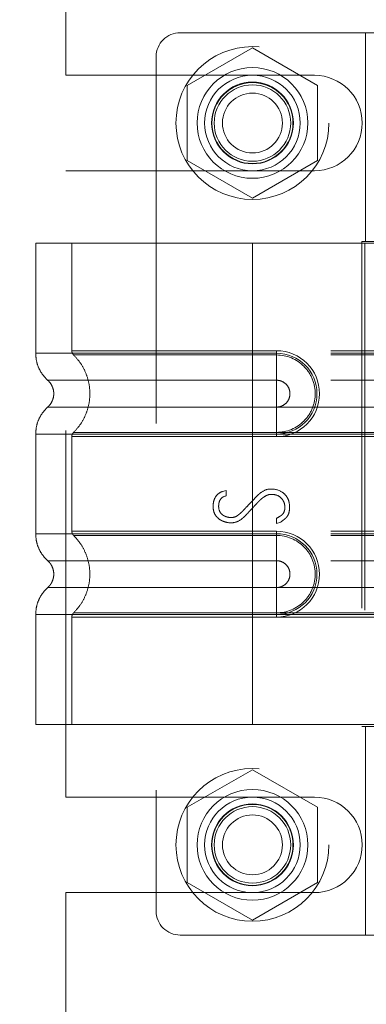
# Model space of a CAD drawing. Header units: inches. Extents: x 0.2 to 10.8, y 0.2 to 8.2.
# Tile 37 of 123: x 1.8024 to 1.8969, y 3.9738 to 4.2423. Entities that reach past the tile are written whole.
import ezdxf

# ---------------------------------------------------------------- set-up
doc = ezdxf.new("R2010")
doc.units = ezdxf.units.IN
doc.header["$MEASUREMENT"] = 0
doc.linetypes.add('HIDDEN', pattern=[0.075, 0.05, -0.025])
doc.layers.add('DIMENSIONS', color=140, linetype='Continuous')
doc.styles.add('SLDTEXTSTYLE0', font='TXT', dxfattribs={"width": 0.7})
doc.dimstyles.new('SLDDIMSTYLE1', dxfattribs={"dimtxt": 0.084961, "dimasz": 0.13, "dimexe": 0, "dimexo": 0.0625, "dimgap": 0.02124, "dimtad": 0, "dimtih": 1, "dimtoh": 1, "dimlfac": 12, "dimrnd": 1e-09, "dimzin": 12, "dimdsep": 46, "dimtxsty": 'SLDTEXTSTYLE0', "dimsah": 1, "dimcen": 0.09, "dimadec": 0, "dimazin": 3, "dimtfac": 1, "dimtmove": 0, "dimatfit": 0, "dimfxl": 0, "dimfrac": 2, "dimtolj": 1, "dimtzin": 12, "dimarcsym": 0})

# ---------------------------------------------------------------- blocks, each defined once
blk = doc.blocks.new('_D_9')
at = {"layer": 'DIMENSIONS'}
for p, q in [((0.54273, 4.08757), (0.5142, 4.08757)), ((0.5142, 4.08757), (0.5142, 3.95254)), ((0.7952, 4.08757), (0.82373, 4.08757)), ((0.82373, 4.08757), (0.82373, 3.95254)), ((0.94839, 4.08757), (1.07301, 4.08757)), ((1.07301, 4.08757), (1.07301, 3.83975)), ((0.5142, 3.95254), (0.54273, 3.95254)), ((0.82373, 3.95254), (0.7952, 3.95254)), ((1.81964, 3.83975), (0.94801, 3.83975)), ((1.81964, 3.64734), (0.94801, 3.64734)), ((1.07301, 3.64734), (1.07301, 3.39734))]:
    blk.add_line(p, q, dxfattribs=at)
for points in [[(1.07301, 3.83975), (1.09301, 3.96975), (1.05301, 3.96975)], [(1.07301, 3.64734), (1.05301, 3.51734), (1.09301, 3.51734)]]:
    blk.add_solid(points, dxfattribs=at)
at = {"layer": 'DIMENSIONS', "char_height": 0.083333, "attachment_point": 1, "style": 'SLDTEXTSTYLE0'}
for s, insert in [('2.31', (0.54273, 4.21401)), ('58.6', (0.54273, 4.05996))]:
    blk.add_mtext(s, dxfattribs=dict(at, insert=insert))

msp = doc.modelspace()

# ---------------------------------------------------------------- linework, layer by layer
at = {"color": 7, "linetype": 'HIDDEN', "lineweight": 18}
for p, q in [((1.8150148, 4.2271084), (1.8150148, 4.309348)), ((1.9150607, 4.2387109), (1.8461631, 4.2387109)), ((1.896688, 4.2387109), (1.896688, 4.1817883)), ((1.8658481, 4.2345835), (1.8480981, 4.2243355)), ((1.8835981, 4.2243355), (1.8658481, 4.2345835)), ((1.8396014, 4.2321492), (1.8396014, 3.9992096)), ((1.8150148, 4.2271084), (1.8827231, 4.2271084)), ((1.8480981, 4.2243355), (1.8480981, 4.2038396)), ((1.8835981, 4.2038396), (1.8835981, 4.2243355)), ((1.8480981, 4.2038396), (1.8658481, 4.1935916)), ((1.8658481, 4.1935916), (1.8835981, 4.2038396)), ((1.8150148, 4.030275), (1.8150148, 4.2010667)), ((1.8150148, 4.2010667), (1.8827231, 4.2010667)), ((1.8658481, 4.1812962), (1.806793, 4.1812962)), ((1.806793, 4.1812962), (1.806793, 4.1512895)), ((1.8166355, 4.1812962), (1.8166355, 4.1520002)), ((1.8658481, 4.1812962), (1.8658481, 4.1512895)), ((1.8965015, 4.1812962), (1.8658481, 4.1812962)), ((1.8658481, 4.1812962), (1.8658481, 4.1512895)), ((1.8658481, 4.1812962), (1.8658481, 4.1520002)), ((1.8658481, 4.1812962), (1.8658481, 4.1520002)), ((1.8956737, 4.1817883), (1.9150607, 4.1817883)), ((1.8956737, 4.1817883), (1.8956737, 4.0495705)), ((1.8965015, 4.1812962), (1.8965015, 4.0500626)), ((1.8993135, 4.1812962), (1.8965015, 4.1812962)), ((1.8965015, 4.1812962), (1.8965015, 4.0500626)), ((1.8658481, 4.1520002), (1.8724098, 4.1520002)), ((1.9872392, 4.1520002), (1.8658481, 4.1520002)), ((1.8658481, 4.1512895), (1.8724098, 4.1512895)), ((1.9872392, 4.1512895), (1.8658481, 4.1512895)), ((1.8658481, 4.1508297), (1.8724098, 4.1508297)), ((1.9872392, 4.1508297), (1.8658481, 4.1508297)), ((1.8724098, 4.1520002), (1.8724098, 4.1508297)), ((1.8724098, 4.1512895), (1.8724098, 4.1439479)), ((1.8658481, 4.1439479), (1.8724098, 4.1439479)), ((1.9872392, 4.1439479), (1.8658481, 4.1439479)), ((1.8724098, 4.1366235), (1.8658481, 4.1366235)), ((1.8658481, 4.1366235), (1.9872392, 4.1366235)), ((1.8724098, 4.1292819), (1.8724098, 4.1366235)), ((1.8724098, 4.1297417), (1.8658481, 4.1297417)), ((1.8658481, 4.1297417), (1.9872392, 4.1297417)), ((1.8724098, 4.1285712), (1.8724098, 4.1297417)), ((1.806793, 4.1292819), (1.806793, 4.1020769)), ((1.8166355, 4.1285712), (1.8166355, 4.1027876)), ((1.8658481, 4.1292819), (1.8658481, 4.1020769)), ((1.8658481, 4.1292819), (1.8658481, 4.1020769)), ((1.8724098, 4.1292819), (1.8658481, 4.1292819)), ((1.8658481, 4.1292819), (1.9872392, 4.1292819)), ((1.8658481, 4.1285712), (1.8658481, 4.1027876)), ((1.8658481, 4.1285712), (1.8658481, 4.1027876)), ((1.8724098, 4.1285712), (1.8658481, 4.1285712)), ((1.8658481, 4.1285712), (1.9872392, 4.1285712)), ((1.8577292, 4.1136475), (1.8586579, 4.1138877)), ((1.8586579, 4.1138877), (1.8586579, 4.1123985)), ((1.8723974, 4.1049042), (1.8723974, 4.1063134)), ((1.8735503, 4.1052886), (1.8723974, 4.1049042)), ((1.8658481, 4.1027876), (1.8724098, 4.1027876)), ((1.9872392, 4.1027876), (1.8658481, 4.1027876)), ((1.8724098, 4.1027876), (1.8724098, 4.1016171)), ((1.8658481, 4.1020769), (1.8724098, 4.1020769)), ((1.9872392, 4.1020769), (1.8658481, 4.1020769)), ((1.8658481, 4.1016171), (1.8724098, 4.1016171)), ((1.9872392, 4.1016171), (1.8658481, 4.1016171)), ((1.8724098, 4.1020769), (1.8724098, 4.0947353)), ((1.8658481, 4.0947353), (1.8724098, 4.0947353)), ((1.9872392, 4.0947353), (1.8658481, 4.0947353)), ((1.8724098, 4.0874109), (1.8658481, 4.0874109)), ((1.8658481, 4.0874109), (1.9872392, 4.0874109)), ((1.8724098, 4.0800693), (1.8724098, 4.0874109)), ((1.806793, 4.0800693), (1.806793, 4.0500626)), ((1.8166355, 4.0793586), (1.8166355, 4.0500626)), ((1.8724098, 4.0805291), (1.8658481, 4.0805291)), ((1.8658481, 4.0805291), (1.9872392, 4.0805291)), ((1.8658481, 4.0800693), (1.8658481, 4.0500626)), ((1.8724098, 4.0800693), (1.8658481, 4.0800693)), ((1.8658481, 4.0800693), (1.8658481, 4.0500626)), ((1.8658481, 4.0800693), (1.9872392, 4.0800693)), ((1.8658481, 4.0793586), (1.8658481, 4.0500626)), ((1.8658481, 4.0793586), (1.8658481, 4.0500626)), ((1.8724098, 4.0793586), (1.8658481, 4.0793586)), ((1.8658481, 4.0793586), (1.9872392, 4.0793586)), ((1.8724098, 4.0793586), (1.8724098, 4.0805291)), ((1.8658481, 4.0500626), (1.806793, 4.0500626)), ((1.8965015, 4.0500626), (1.8658481, 4.0500626)), ((1.8956737, 4.0495705), (1.9150607, 4.0495705)), ((1.8993135, 4.0500626), (1.8965015, 4.0500626)), ((1.896688, 4.0495705), (1.896688, 3.9926479)), ((1.8658481, 4.0377501), (1.8480981, 4.0275022)), ((1.8835981, 4.0275022), (1.8658481, 4.0377501)), ((1.8150148, 4.030275), (1.8827231, 4.030275)), ((1.8480981, 4.0275022), (1.8480981, 4.0070062)), ((1.8835981, 4.0070062), (1.8835981, 4.0275022)), ((1.8480981, 4.0070062), (1.8658481, 3.9967583)), ((1.8658481, 3.9967583), (1.8835981, 4.0070062)), ((1.8150148, 3.9219938), (1.8150148, 4.0042334)), ((1.8150148, 4.0042334), (1.8827231, 4.0042334)), ((1.8461631, 3.9926479), (1.9150607, 3.9926479))]:
    msp.add_line(p, q, dxfattribs=at)
for centre, radius in [((1.8658481, 4.2140875), 0.0208333), ((1.8658481, 4.2141046), 0.0150919), ((1.8658481, 4.2140875), 0.0130208), ((1.8658481, 4.2141046), 0.0111549), ((1.8658481, 4.2140875), 0.0110417), ((1.8658481, 4.2140875), 0.0104167), ((1.8658481, 4.2140875), 0.0081625), ((1.8658481, 4.0172542), 0.0208333), ((1.8658481, 4.0172542), 0.0150919), ((1.8658481, 4.0172542), 0.0130208), ((1.8658481, 4.0172542), 0.0111549), ((1.8658481, 4.0172542), 0.0110417), ((1.8658481, 4.0172542), 0.0104167), ((1.8658481, 4.0172542), 0.0081625)]:
    msp.add_circle(centre, radius, dxfattribs=at)
for centre, radius, start, end in [((1.8461631, 4.2321492), 0.0065617, 90, 180), ((1.8827231, 4.2140875), 0.0130208, 270, 90), ((1.8724098, 4.1402857), 0.0117145, 270, 90), ((1.8724098, 4.1402857), 0.0110038, 270, 90), ((1.8724098, 4.0910731), 0.0117145, 270, 90), ((1.8724098, 4.0910731), 0.0110038, 270, 90), ((1.8827231, 4.0172542), 0.0130208, 270, 90), ((1.8461631, 3.9992096), 0.0065617, 180, 270)]:
    msp.add_arc(centre, radius, start, end, dxfattribs=at)
for points, knots in [([(1.8067929, 4.1512895), (1.8068349, 4.1506022), (1.8069199, 4.1492124), (1.8076019, 4.1472174), (1.8086448, 4.1453857), (1.8096292, 4.1444021), (1.810116, 4.1439159)], [0, 0, 0, 0, 0.24733805, 0.50013361, 0.7528697, 1, 1, 1, 1]), ([(1.8658481, 4.1512895), (1.861983, 4.1512895), (1.8581179, 4.1512895), (1.8505362, 4.1512895), (1.8468197, 4.1512895), (1.8396778, 4.1512895), (1.8362526, 4.1512895), (1.8298251, 4.1512895), (1.8268229, 4.1512895), (1.8213568, 4.1512895), (1.818893, 4.1512895), (1.8145982, 4.1512895), (1.8127675, 4.1512895), (1.8098092, 4.1512895), (1.8086818, 4.1512895), (1.8071737, 4.1512895), (1.806793, 4.1512895), (1.806793, 4.1512895), (1.8071737, 4.1512895), (1.8086818, 4.1512895), (1.8098092, 4.1512895), (1.8127675, 4.1512895), (1.8145982, 4.1512895), (1.818893, 4.1512895), (1.8213568, 4.1512895), (1.8268229, 4.1512895), (1.8298251, 4.1512895), (1.8362526, 4.1512895), (1.8396778, 4.1512895), (1.8468197, 4.1512895), (1.8505362, 4.1512895), (1.8581179, 4.1512895), (1.861983, 4.1512895), (1.8658481, 4.1512895)], [0, 0, 0, 0, 0.0625, 0.0625, 0.125, 0.125, 0.1875, 0.1875, 0.25, 0.25, 0.3125, 0.3125, 0.375, 0.375, 0.4375, 0.4375, 0.5, 0.5, 0.5625, 0.5625, 0.625, 0.625, 0.6875, 0.6875, 0.75, 0.75, 0.8125, 0.8125, 0.875, 0.875, 0.9375, 0.9375, 1, 1, 1, 1]), ([(1.8658481, 4.1520002), (1.85833, 4.1520002), (1.8454593, 4.1520002), (1.8295368, 4.1520002), (1.8191975, 4.1520002), (1.8153544, 4.1520002), (1.8191975, 4.1520002), (1.8295368, 4.1520002), (1.8454593, 4.1520002), (1.85833, 4.1520002), (1.8658481, 4.1520002)], [4.71239975, 4.71239975, 4.71239975, 4.71239975, 5.17054869, 5.49779793, 5.89049701, 6.2831961, 6.67589519, 7.06859428, 7.39584352, 7.85399245, 7.85399245, 7.85399245, 7.85399245]), ([(1.8166356, 4.1520078), (1.8166409, 4.1518988), (1.8166517, 4.1516787), (1.8167556, 4.1513623), (1.8169086, 4.1510664), (1.8170581, 4.1509045), (1.8171321, 4.1508243)], [0, 0, 0, 0, 0.24752411, 0.50000002, 0.75247592, 1, 1, 1, 1]), ([(1.8170257, 4.1509279), (1.8177009, 4.1502002), (1.8190508, 4.148745), (1.8204528, 4.1460959), (1.8213474, 4.1432546), (1.821655, 4.1402857), (1.8213474, 4.1373168), (1.8204528, 4.1344755), (1.8190508, 4.1318264), (1.8177009, 4.1303712), (1.8170257, 4.1296435)], [0, 0, 0, 0, 0.12508578, 0.25012635, 0.37515545, 0.5, 0.62484455, 0.74987365, 0.87491422, 1, 1, 1, 1]), ([(1.8658481, 4.1508297), (1.8594693, 4.1508297), (1.8530964, 4.1508297), (1.8413113, 4.1508298), (1.8359056, 4.1508298), (1.8268905, 4.1508298), (1.8232761, 4.1508299), (1.8183969, 4.1508299), (1.817127, 4.1508299), (1.8171284, 4.15083), (1.8183953, 4.15083), (1.8232771, 4.1508301), (1.826889, 4.1508301), (1.8359057, 4.1508302), (1.8413108, 4.1508302), (1.8530962, 4.1508302), (1.8594684, 4.1508303), (1.8658481, 4.1508303)], [0, 0, 0, 0, 0.125, 0.125, 0.25, 0.25, 0.375, 0.375, 0.5, 0.5, 0.625, 0.625, 0.75, 0.75, 0.875, 0.875, 1, 1, 1, 1]), ([(1.8658481, 4.1512895), (1.8658481, 4.1499084), (1.8658481, 4.1485281), (1.8658481, 4.1460071), (1.8658481, 4.1448678), (1.8658481, 4.1439479)], [0, 0, 0, 0, 0.5, 0.5, 1, 1, 1, 1]), ([(1.8658481, 4.1512895), (1.8658481, 4.14995), (1.8658481, 4.1471414), (1.8658481, 4.1448363), (1.8658481, 4.1439471)], [0.052118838, 0.052118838, 0.052118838, 0.052118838, 0.500001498, 0.948006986, 0.948006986, 0.948006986, 0.948006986]), ([(1.8658481, 4.1297417), (1.8658481, 4.1324732), (1.8658481, 4.1402857), (1.8658481, 4.1480982), (1.8658481, 4.1508297)], [0.027131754, 0.027131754, 0.027131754, 0.027131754, 0.5, 0.972868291, 0.972868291, 0.972868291, 0.972868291]), ([(1.8724098, 4.1508297), (1.8751813, 4.1508574), (1.8792789, 4.1491079), (1.8824046, 4.1444253), (1.8832284, 4.1402857), (1.8824046, 4.1361461), (1.8792789, 4.1314635), (1.8751813, 4.129714), (1.8724098, 4.1297417)], [6.28318531, 6.28318531, 6.28318531, 6.28318531, 7.06858347, 7.46128255, 7.85398163, 8.24668072, 8.6393798, 9.42477796, 9.42477796, 9.42477796, 9.42477796]), ([(1.8100437, 4.14398), (1.8102905, 4.1437341), (1.8107845, 4.1432418), (1.8113029, 4.1423237), (1.8116368, 4.1413301), (1.8117531, 4.1402857), (1.8116368, 4.1392413), (1.8113029, 4.1382477), (1.8107845, 4.1373296), (1.8102905, 4.1368373), (1.8100437, 4.1365914)], [0, 0, 0, 0, 0.12483242, 0.24993914, 0.37510573, 0.5, 0.62489427, 0.75006086, 0.87516758, 1, 1, 1, 1]), ([(1.8658481, 4.1439471), (1.8575778, 4.1439471), (1.8431653, 4.1439471), (1.8250426, 4.1439471), (1.8130549, 4.1439471), (1.8085935, 4.1439471), (1.8130549, 4.1439471), (1.8250426, 4.1439471), (1.8431653, 4.1439471), (1.8575778, 4.1439471), (1.8658481, 4.1439471)], [4.71241411, 4.71241411, 4.71241411, 4.71241411, 5.15721613, 5.48839216, 5.88580339, 6.28321463, 6.68062587, 7.0780371, 7.40921314, 7.85401516, 7.85401516, 7.85401516, 7.85401516]), ([(1.8724098, 4.1439479), (1.8728892, 4.1439479), (1.8733684, 4.1438526), (1.8742542, 4.1434857), (1.8746604, 4.1432143), (1.8753384, 4.1425363), (1.8756098, 4.1421301), (1.8759767, 4.1412443), (1.876072, 4.1407651), (1.876072, 4.1398063), (1.8759767, 4.1393271), (1.8756098, 4.1384413), (1.8753384, 4.1380351), (1.8746604, 4.1373571), (1.8742542, 4.1370857), (1.8733684, 4.1367188), (1.8728892, 4.1366235), (1.8724098, 4.1366235)], [0, 0, 0, 0, 0.125, 0.125, 0.25, 0.25, 0.375, 0.375, 0.5, 0.5, 0.625, 0.625, 0.75, 0.75, 0.875, 0.875, 1, 1, 1, 1]), ([(1.810116, 4.1366555), (1.8096292, 4.1361693), (1.8086448, 4.1351857), (1.8076019, 4.133354), (1.8069199, 4.131359), (1.8068349, 4.1299692), (1.8067929, 4.1292819)], [0, 0, 0, 0, 0.247130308, 0.499866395, 0.752661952, 1, 1, 1, 1]), ([(1.8658481, 4.1366243), (1.8575778, 4.1366243), (1.8431653, 4.1366243), (1.8250426, 4.1366243), (1.8130549, 4.1366243), (1.8085935, 4.1366243), (1.8130549, 4.1366243), (1.8250426, 4.1366243), (1.8431653, 4.1366243), (1.8575778, 4.1366243), (1.8658481, 4.1366243)], [4.71236405, 4.71236405, 4.71236405, 4.71236405, 5.15716608, 5.48834211, 5.88575335, 6.2831646, 6.68057584, 7.07798708, 7.40916311, 7.85396503, 7.85396503, 7.85396503, 7.85396503]), ([(1.8658481, 4.1292819), (1.8658481, 4.1306214), (1.8658481, 4.13343), (1.8658482, 4.1357351), (1.8658482, 4.1366243)], [0.052118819, 0.052118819, 0.052118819, 0.052118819, 0.500001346, 0.948007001, 0.948007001, 0.948007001, 0.948007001]), ([(1.8658481, 4.1292819), (1.8658481, 4.130663), (1.8658481, 4.1320433), (1.8658481, 4.1345643), (1.8658481, 4.1357036), (1.8658481, 4.1366235)], [0, 0, 0, 0, 0.5, 0.5, 1, 1, 1, 1]), ([(1.8171321, 4.1297471), (1.8170581, 4.1296669), (1.8169086, 4.129505), (1.8167556, 4.1292091), (1.8166517, 4.1288927), (1.8166409, 4.1286726), (1.8166356, 4.1285636)], [0, 0, 0, 0, 0.24752409, 0.49999999, 0.7524759, 1, 1, 1, 1]), ([(1.8658481, 4.1297411), (1.8594684, 4.1297411), (1.8530962, 4.1297412), (1.8413108, 4.1297412), (1.8359057, 4.1297412), (1.826889, 4.1297413), (1.8232771, 4.1297413), (1.8183953, 4.1297414), (1.8171284, 4.1297414), (1.817127, 4.1297415), (1.8183969, 4.1297415), (1.8232761, 4.1297415), (1.8268905, 4.1297416), (1.8359056, 4.1297416), (1.8413113, 4.1297416), (1.8530964, 4.1297417), (1.8594693, 4.1297417), (1.8658481, 4.1297417)], [0, 0, 0, 0, 0.125, 0.125, 0.25, 0.25, 0.375, 0.375, 0.5, 0.5, 0.625, 0.625, 0.75, 0.75, 0.875, 0.875, 1, 1, 1, 1]), ([(1.8658481, 4.1292819), (1.861983, 4.1292819), (1.8581179, 4.1292819), (1.8505362, 4.1292819), (1.8468197, 4.1292819), (1.8396778, 4.1292819), (1.8362526, 4.1292819), (1.8298251, 4.1292819), (1.8268229, 4.1292819), (1.8213568, 4.1292819), (1.818893, 4.1292819), (1.8145982, 4.1292819), (1.8127675, 4.1292819), (1.8098092, 4.1292819), (1.8086818, 4.1292819), (1.8071737, 4.1292819), (1.806793, 4.1292819), (1.806793, 4.1292819), (1.8071737, 4.1292819), (1.8086818, 4.1292819), (1.8098092, 4.1292819), (1.8127675, 4.1292819), (1.8145982, 4.1292819), (1.818893, 4.1292819), (1.8213568, 4.1292819), (1.8268229, 4.1292819), (1.8298251, 4.1292819), (1.8362526, 4.1292819), (1.8396778, 4.1292819), (1.8468197, 4.1292819), (1.8505362, 4.1292819), (1.8581179, 4.1292819), (1.861983, 4.1292819), (1.8658481, 4.1292819)], [0, 0, 0, 0, 0.0625, 0.0625, 0.125, 0.125, 0.1875, 0.1875, 0.25, 0.25, 0.3125, 0.3125, 0.375, 0.375, 0.4375, 0.4375, 0.5, 0.5, 0.5625, 0.5625, 0.625, 0.625, 0.6875, 0.6875, 0.75, 0.75, 0.8125, 0.8125, 0.875, 0.875, 0.9375, 0.9375, 1, 1, 1, 1]), ([(1.8658481, 4.1285712), (1.85833, 4.1285712), (1.8454593, 4.1285712), (1.8295368, 4.1285712), (1.8191975, 4.1285712), (1.8153544, 4.1285712), (1.8191975, 4.1285712), (1.8295368, 4.1285712), (1.8454593, 4.1285712), (1.85833, 4.1285712), (1.8658481, 4.1285712)], [4.71239001, 4.71239001, 4.71239001, 4.71239001, 5.17053895, 5.49778819, 5.89048727, 6.28318636, 6.67588545, 7.06858454, 7.39583378, 7.85398272, 7.85398272, 7.85398272, 7.85398272]), ([(1.8723974, 4.1063134), (1.8728967, 4.1065784), (1.8734969, 4.106944), (1.8738543, 4.1071962), (1.8743405, 4.1077123), (1.8746865, 4.1085121), (1.8747112, 4.109807), (1.8744114, 4.1108969), (1.873452, 4.1121862), (1.8721878, 4.1127977), (1.8704405, 4.1129323), (1.8691573, 4.1122706), (1.8683871, 4.1116863), (1.8679091, 4.1112537), (1.8674847, 4.1108156), (1.8672646, 4.1105819), (1.8667851, 4.1100765), (1.866153, 4.1094037), (1.8653695, 4.1085678), (1.8647383, 4.1078923), (1.8642627, 4.1073869), (1.8640414, 4.1071484), (1.8636102, 4.1067017), (1.8631473, 4.1062837), (1.8619908, 4.1053929), (1.8602635, 4.1049126), (1.8585447, 4.1052179), (1.8573959, 4.1056768), (1.8567138, 4.1060821), (1.8558123, 4.1069661), (1.8553246, 4.1079497), (1.8550948, 4.109153), (1.8551856, 4.11092), (1.855849, 4.1125394), (1.8570008, 4.1133643), (1.8577292, 4.1136475)], [0, 0, 0, 0, 0.03125, 0.046875, 0.0625, 0.09375, 0.125, 0.15625, 0.1875, 0.25, 0.3125, 0.34375, 0.359375, 0.375, 0.3828125, 0.390625, 0.40625, 0.4375, 0.46875, 0.5, 0.515625, 0.5234375, 0.53125, 0.546875, 0.5625, 0.625, 0.6875, 0.71875, 0.75, 0.78125, 0.8125, 0.84375, 0.875, 0.9375, 1, 1, 1, 1]), ([(1.8586579, 4.1123985), (1.8577226, 4.1122426), (1.8569588, 4.1115924), (1.8566553, 4.1101947), (1.8566086, 4.109027), (1.856868, 4.1080691), (1.8576118, 4.1072766), (1.8581671, 4.1069151), (1.8589558, 4.1066065), (1.8600915, 4.1064325), (1.8611911, 4.1066558), (1.8622126, 4.1073584), (1.8628534, 4.1079174), (1.863503, 4.108598), (1.8637444, 4.1088614), (1.8643603, 4.1095144), (1.8651402, 4.1103391), (1.8661464, 4.1113787), (1.8668999, 4.1122077), (1.8677458, 4.1130159), (1.8689487, 4.1139316), (1.8699657, 4.114288), (1.87078, 4.114288)], [0, 0, 0, 0, 0.125, 0.15625, 0.1875, 0.25, 0.28125, 0.3125, 0.375, 0.4375, 0.5, 0.53125, 0.5625, 0.578125, 0.59375, 0.625, 0.6875, 0.75, 0.8125, 0.84375, 0.875, 1, 1, 1, 1]), ([(1.87078, 4.114288), (1.8720348, 4.114288), (1.8736133, 4.1138716), (1.8751709, 4.1123922), (1.8758353, 4.1109956), (1.8760519, 4.1091709), (1.8758116, 4.1077231), (1.875443, 4.1069743), (1.8751265, 4.106545), (1.8749676, 4.1063879), (1.8744795, 4.1059623), (1.8738994, 4.1055361), (1.8735503, 4.1052886)], [0, 0, 0, 0, 0.25, 0.375, 0.5, 0.625, 0.75, 0.8125, 0.84375, 0.875, 0.9375, 1, 1, 1, 1]), ([(1.8658481, 4.1027876), (1.858595, 4.1027876), (1.8459536, 4.1027876), (1.8300186, 4.1027876), (1.819414, 4.1027876), (1.8153411, 4.1027876), (1.8190475, 4.1027876), (1.8293595, 4.1027876), (1.8453372, 4.1027876), (1.8582848, 4.1027876), (1.8658481, 4.1027876)], [4.71239469, 4.71239469, 4.71239469, 4.71239469, 5.154448, 5.48366074, 5.87871603, 6.27377131, 6.6688266, 7.06388188, 7.39309462, 7.85399245, 7.85399245, 7.85399245, 7.85399245]), ([(1.8166356, 4.1027952), (1.8166409, 4.1026862), (1.8166517, 4.1024661), (1.8167556, 4.1021497), (1.8169087, 4.1018538), (1.8170581, 4.1016919), (1.8171321, 4.1016117)], [0, 0, 0, 0, 0.24752414, 0.50000006, 0.75247595, 1, 1, 1, 1]), ([(1.8067929, 4.1020769), (1.8068349, 4.1013896), (1.8069199, 4.0999998), (1.8076019, 4.0980048), (1.8086448, 4.0961731), (1.8096292, 4.0951895), (1.810116, 4.0947033)], [0, 0, 0, 0, 0.24733805, 0.50013361, 0.7528697, 1, 1, 1, 1]), ([(1.8658481, 4.1020769), (1.861983, 4.1020769), (1.8581179, 4.1020769), (1.8505362, 4.1020769), (1.8468197, 4.1020769), (1.8396778, 4.1020769), (1.8362526, 4.1020769), (1.8298251, 4.1020769), (1.8268229, 4.1020769), (1.8213568, 4.1020769), (1.818893, 4.1020769), (1.8145982, 4.1020769), (1.8127675, 4.1020769), (1.8098092, 4.1020769), (1.8086818, 4.1020769), (1.8071737, 4.1020769), (1.806793, 4.1020769), (1.806793, 4.1020769), (1.8071737, 4.1020769), (1.8086818, 4.1020769), (1.8098092, 4.1020769), (1.8127675, 4.1020769), (1.8145982, 4.1020769), (1.818893, 4.1020769), (1.8213568, 4.1020769), (1.8268229, 4.1020769), (1.8298251, 4.1020769), (1.8362526, 4.1020769), (1.8396778, 4.1020769), (1.8468197, 4.1020769), (1.8505362, 4.1020769), (1.8581179, 4.1020769), (1.861983, 4.1020769), (1.8658481, 4.1020769)], [0, 0, 0, 0, 0.0625, 0.0625, 0.125, 0.125, 0.1875, 0.1875, 0.25, 0.25, 0.3125, 0.3125, 0.375, 0.375, 0.4375, 0.4375, 0.5, 0.5, 0.5625, 0.5625, 0.625, 0.625, 0.6875, 0.6875, 0.75, 0.75, 0.8125, 0.8125, 0.875, 0.875, 0.9375, 0.9375, 1, 1, 1, 1]), ([(1.8170257, 4.1017153), (1.8176966, 4.1009849), (1.8190389, 4.0995234), (1.8204424, 4.096877), (1.821344, 4.0940391), (1.8216566, 4.0910731), (1.821344, 4.0881071), (1.8204424, 4.0852692), (1.8190389, 4.0826228), (1.8176966, 4.0811613), (1.8170257, 4.0804309)], [0, 0, 0, 0, 0.12505483, 0.25020853, 0.37526383, 0.5, 0.62473617, 0.74979147, 0.87494517, 1, 1, 1, 1]), ([(1.8658481, 4.101617), (1.8638181, 4.101617), (1.8616599, 4.101617), (1.8571015, 4.101617), (1.8547007, 4.101617), (1.8497116, 4.101617), (1.8471227, 4.101617), (1.8418739, 4.101617), (1.8392138, 4.101617), (1.8340168, 4.101617), (1.8314807, 4.101617), (1.8267997, 4.101617), (1.8246569, 4.101617), (1.8210604, 4.101617), (1.8196099, 4.101617), (1.8176418, 4.101617), (1.8171267, 4.101617), (1.8171267, 4.101617), (1.8176418, 4.101617), (1.8196099, 4.101617), (1.8210604, 4.101617), (1.8246569, 4.101617), (1.8267997, 4.101617), (1.8314807, 4.101617), (1.8340168, 4.101617), (1.8392138, 4.101617), (1.8418739, 4.101617), (1.8471227, 4.101617), (1.8497116, 4.101617), (1.8547007, 4.101617), (1.8571015, 4.101617), (1.8616599, 4.101617), (1.8638181, 4.101617), (1.8658481, 4.101617)], [0, 0, 0, 0, 0.0625, 0.0625, 0.125, 0.125, 0.1875, 0.1875, 0.25, 0.25, 0.3125, 0.3125, 0.375, 0.375, 0.4375, 0.4375, 0.5, 0.5, 0.5625, 0.5625, 0.625, 0.625, 0.6875, 0.6875, 0.75, 0.75, 0.8125, 0.8125, 0.875, 0.875, 0.9375, 0.9375, 1, 1, 1, 1]), ([(1.8658481, 4.1020769), (1.8658481, 4.1006958), (1.8658481, 4.0993155), (1.8658481, 4.0967945), (1.8658481, 4.0956552), (1.8658481, 4.0947353)], [0, 0, 0, 0, 0.5, 0.5, 1, 1, 1, 1]), ([(1.8658481, 4.1020769), (1.8658481, 4.1007374), (1.8658481, 4.0979288), (1.8658481, 4.0956237), (1.8658481, 4.0947345)], [0.052118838, 0.052118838, 0.052118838, 0.052118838, 0.500001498, 0.948006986, 0.948006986, 0.948006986, 0.948006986]), ([(1.8724098, 4.1016171), (1.8751813, 4.1016448), (1.8792789, 4.0998953), (1.8824046, 4.0952127), (1.8832284, 4.0910731), (1.8824046, 4.0869335), (1.8792789, 4.0822509), (1.8751813, 4.0805014), (1.8724098, 4.0805291)], [6.28318531, 6.28318531, 6.28318531, 6.28318531, 7.06858347, 7.46128255, 7.85398163, 8.24668072, 8.6393798, 9.42477796, 9.42477796, 9.42477796, 9.42477796]), ([(1.8100437, 4.0947674), (1.8102905, 4.0945215), (1.8107845, 4.0940292), (1.8113029, 4.0931111), (1.8116368, 4.0921175), (1.8117531, 4.0910731), (1.8116368, 4.0900287), (1.8113029, 4.0890351), (1.8107845, 4.088117), (1.8102905, 4.0876247), (1.8100437, 4.0873788)], [0, 0, 0, 0, 0.12483242, 0.24993914, 0.37510573, 0.5, 0.62489427, 0.75006086, 0.87516758, 1, 1, 1, 1]), ([(1.8658481, 4.0947345), (1.8575778, 4.0947345), (1.8431653, 4.0947345), (1.8250426, 4.0947345), (1.8130549, 4.0947345), (1.8085935, 4.0947345), (1.8130549, 4.0947345), (1.8250426, 4.0947345), (1.8431653, 4.0947345), (1.8575778, 4.0947345), (1.8658481, 4.0947345)], [4.71241411, 4.71241411, 4.71241411, 4.71241411, 5.15721613, 5.48839216, 5.88580339, 6.28321463, 6.68062587, 7.0780371, 7.40921314, 7.85401516, 7.85401516, 7.85401516, 7.85401516]), ([(1.8724098, 4.0947353), (1.8728892, 4.0947353), (1.8733684, 4.09464), (1.8742542, 4.0942731), (1.8746604, 4.0940017), (1.8753384, 4.0933237), (1.8756098, 4.0929175), (1.8759767, 4.0920317), (1.876072, 4.0915525), (1.876072, 4.0905937), (1.8759767, 4.0901145), (1.8756098, 4.0892287), (1.8753384, 4.0888225), (1.8746604, 4.0881445), (1.8742542, 4.0878731), (1.8733684, 4.0875062), (1.8728892, 4.0874109), (1.8724098, 4.0874109)], [0, 0, 0, 0, 0.125, 0.125, 0.25, 0.25, 0.375, 0.375, 0.5, 0.5, 0.625, 0.625, 0.75, 0.75, 0.875, 0.875, 1, 1, 1, 1]), ([(1.810116, 4.0874429), (1.8096292, 4.0869567), (1.8086448, 4.0859731), (1.8076019, 4.0841414), (1.8069199, 4.0821464), (1.8068349, 4.0807566), (1.8067929, 4.0800693)], [0, 0, 0, 0, 0.247130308, 0.499866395, 0.752661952, 1, 1, 1, 1]), ([(1.8658481, 4.0874117), (1.8575778, 4.0874117), (1.8431653, 4.0874117), (1.8250426, 4.0874117), (1.8130549, 4.0874117), (1.8085935, 4.0874117), (1.8130549, 4.0874117), (1.8250426, 4.0874117), (1.8431653, 4.0874117), (1.8575778, 4.0874117), (1.8658481, 4.0874117)], [4.71236405, 4.71236405, 4.71236405, 4.71236405, 5.15716608, 5.48834211, 5.88575335, 6.2831646, 6.68057584, 7.07798708, 7.40916311, 7.85396514, 7.85396514, 7.85396514, 7.85396514]), ([(1.8658481, 4.0800693), (1.8658481, 4.0814088), (1.8658481, 4.0842174), (1.8658482, 4.0865225), (1.8658482, 4.0874117)], [0.052118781, 0.052118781, 0.052118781, 0.052118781, 0.500001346, 0.948006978, 0.948006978, 0.948006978, 0.948006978]), ([(1.8658481, 4.0800693), (1.8658481, 4.0814504), (1.8658481, 4.0828307), (1.8658481, 4.0853517), (1.8658481, 4.086491), (1.8658481, 4.0874109)], [0, 0, 0, 0, 0.5, 0.5, 1, 1, 1, 1]), ([(1.8658481, 4.0800693), (1.861983, 4.0800693), (1.8581179, 4.0800693), (1.8505362, 4.0800693), (1.8468197, 4.0800693), (1.8396778, 4.0800693), (1.8362526, 4.0800693), (1.8298251, 4.0800693), (1.8268229, 4.0800693), (1.8213568, 4.0800693), (1.818893, 4.0800693), (1.8145982, 4.0800693), (1.8127675, 4.0800693), (1.8098092, 4.0800693), (1.8086818, 4.0800693), (1.8071737, 4.0800693), (1.806793, 4.0800693), (1.806793, 4.0800693), (1.8071737, 4.0800693), (1.8086818, 4.0800693), (1.8098092, 4.0800693), (1.8127675, 4.0800693), (1.8145982, 4.0800693), (1.818893, 4.0800693), (1.8213568, 4.0800693), (1.8268229, 4.0800693), (1.8298251, 4.0800693), (1.8362526, 4.0800693), (1.8396778, 4.0800693), (1.8468197, 4.0800693), (1.8505362, 4.0800693), (1.8581179, 4.0800693), (1.861983, 4.0800693), (1.8658481, 4.0800693)], [0, 0, 0, 0, 0.0625, 0.0625, 0.125, 0.125, 0.1875, 0.1875, 0.25, 0.25, 0.3125, 0.3125, 0.375, 0.375, 0.4375, 0.4375, 0.5, 0.5, 0.5625, 0.5625, 0.625, 0.625, 0.6875, 0.6875, 0.75, 0.75, 0.8125, 0.8125, 0.875, 0.875, 0.9375, 0.9375, 1, 1, 1, 1]), ([(1.8658481, 4.0793586), (1.8582848, 4.0793586), (1.8453372, 4.0793586), (1.8293595, 4.0793586), (1.8190475, 4.0793586), (1.8153411, 4.0793586), (1.819414, 4.0793586), (1.8300186, 4.0793586), (1.8459536, 4.0793586), (1.858595, 4.0793586), (1.8658481, 4.0793586)], [4.71239001, 4.71239001, 4.71239001, 4.71239001, 5.17328784, 5.50250058, 5.89755587, 6.29261115, 6.68766644, 7.08272172, 7.41193446, 7.85398778, 7.85398778, 7.85398778, 7.85398778]), ([(1.8171321, 4.0805345), (1.8170581, 4.0804543), (1.8169087, 4.0802924), (1.8167556, 4.0799965), (1.8166517, 4.0796801), (1.8166409, 4.07946), (1.8166356, 4.079351)], [0, 0, 0, 0, 0.24752406, 0.49999996, 0.75247587, 1, 1, 1, 1]), ([(1.8658481, 4.0805292), (1.8638181, 4.0805292), (1.8616599, 4.0805292), (1.8571015, 4.0805292), (1.8547007, 4.0805292), (1.8497116, 4.0805292), (1.8471227, 4.0805292), (1.8418739, 4.0805292), (1.8392138, 4.0805292), (1.8340168, 4.0805292), (1.8314807, 4.0805292), (1.8267997, 4.0805292), (1.8246569, 4.0805292), (1.8210604, 4.0805292), (1.8196099, 4.0805292), (1.8176418, 4.0805292), (1.8171267, 4.0805292), (1.8171267, 4.0805292), (1.8176418, 4.0805292), (1.8196099, 4.0805292), (1.8210604, 4.0805292), (1.8246569, 4.0805292), (1.8267997, 4.0805292), (1.8314807, 4.0805292), (1.8340168, 4.0805292), (1.8392138, 4.0805292), (1.8418739, 4.0805292), (1.8471227, 4.0805292), (1.8497116, 4.0805292), (1.8547007, 4.0805292), (1.8571015, 4.0805292), (1.8616599, 4.0805292), (1.8638181, 4.0805292), (1.8658481, 4.0805292)], [0, 0, 0, 0, 0.0625, 0.0625, 0.125, 0.125, 0.1875, 0.1875, 0.25, 0.25, 0.3125, 0.3125, 0.375, 0.375, 0.4375, 0.4375, 0.5, 0.5, 0.5625, 0.5625, 0.625, 0.625, 0.6875, 0.6875, 0.75, 0.75, 0.8125, 0.8125, 0.875, 0.875, 0.9375, 0.9375, 1, 1, 1, 1])]:
    msp.add_open_spline(points, degree=3, knots=knots, dxfattribs=at)
for points in [[(1.8658481, 4.1520002), (1.8658481, 4.1515657), (1.8658481, 4.151134), (1.8658481, 4.1508297)], [(1.8658481, 4.1520002), (1.8658481, 4.1515759), (1.8658481, 4.1511228), (1.8658481, 4.1508296)], [(1.8658481, 4.1297417), (1.8658481, 4.1324842), (1.8658481, 4.1402857), (1.8658481, 4.1480872), (1.8658481, 4.1508297)], [(1.8724098, 4.1402857), (1.8724098, 4.1422446), (1.8724098, 4.146154), (1.8724098, 4.1494581), (1.8724098, 4.1508297)], [(1.8658481, 4.1402857), (1.8658481, 4.1416591), (1.8658481, 4.1430326), (1.8658481, 4.1439479)], [(1.8658481, 4.1402857), (1.8658481, 4.1416593), (1.8658481, 4.1430328), (1.8658481, 4.1439472)], [(1.8724098, 4.1402857), (1.8724098, 4.1416591), (1.8724098, 4.1430326), (1.8724098, 4.1439479)], [(1.8658481, 4.1366235), (1.8658481, 4.1375388), (1.8658481, 4.1389123), (1.8658481, 4.1402857)], [(1.8658481, 4.1366242), (1.8658481, 4.1375386), (1.8658481, 4.1389121), (1.8658481, 4.1402857)], [(1.8724098, 4.1366235), (1.8724098, 4.1375388), (1.8724098, 4.1389123), (1.8724098, 4.1402857)], [(1.8724098, 4.1297417), (1.8724098, 4.1311133), (1.8724098, 4.1344174), (1.8724098, 4.1383268), (1.8724098, 4.1402857)], [(1.8658481, 4.1285712), (1.8658481, 4.1289955), (1.8658481, 4.1294486), (1.8658481, 4.1297418)], [(1.8658481, 4.1285712), (1.8658481, 4.1290057), (1.8658481, 4.1294374), (1.8658481, 4.1297417)], [(1.8658481, 4.1027876), (1.8658481, 4.1023531), (1.8658481, 4.1019214), (1.8658481, 4.1016171)], [(1.8658481, 4.1027876), (1.8658481, 4.1023633), (1.8658481, 4.1019102), (1.8658481, 4.101617)], [(1.8658481, 4.1016171), (1.8658481, 4.0988746), (1.8658481, 4.0910731), (1.8658481, 4.0832716), (1.8658481, 4.0805291)], [(1.8658481, 4.101617), (1.8658481, 4.0988738), (1.8658481, 4.0910731), (1.8658481, 4.0832724), (1.8658481, 4.0805292)], [(1.8724098, 4.0910731), (1.8724098, 4.093032), (1.8724098, 4.0969414), (1.8724098, 4.1002455), (1.8724098, 4.1016171)], [(1.8658481, 4.0947353), (1.8658481, 4.09382), (1.8658481, 4.0924465), (1.8658481, 4.0910731)], [(1.8658481, 4.0947346), (1.8658481, 4.0938202), (1.8658481, 4.0924467), (1.8658481, 4.0910731)], [(1.8724098, 4.0910731), (1.8724098, 4.0924465), (1.8724098, 4.09382), (1.8724098, 4.0947353)], [(1.8658481, 4.0910731), (1.8658481, 4.0896995), (1.8658481, 4.088326), (1.8658481, 4.0874116)], [(1.8658481, 4.0910731), (1.8658481, 4.0896997), (1.8658481, 4.0883262), (1.8658481, 4.0874109)], [(1.8724098, 4.0874109), (1.8724098, 4.0883262), (1.8724098, 4.0896997), (1.8724098, 4.0910731)], [(1.8724098, 4.0805291), (1.8724098, 4.0819007), (1.8724098, 4.0852048), (1.8724098, 4.0891142), (1.8724098, 4.0910731)], [(1.8658481, 4.0793586), (1.8658481, 4.0797832), (1.8658481, 4.0802367), (1.8658481, 4.0805299)], [(1.8658481, 4.0793586), (1.8658481, 4.0797931), (1.8658481, 4.0802248), (1.8658481, 4.0805291)]]:
    msp.add_open_spline(points, degree=3, dxfattribs=at)

# ---------------------------------------------------------------- dimensions: what is measured, and where the dimension line sits
at = {"layer": 'DIMENSIONS'}
dim = msp.add_linear_dim(base=(1.0730134, 3.8397542), p1=(1.8696398, 3.6473375), p2=(1.8696398, 3.8397542), angle=90, dimstyle='SLDDIMSTYLE1', dxfattribs=at)
dim.commit()
dim.dimension.update_dxf_attribs({"geometry": '_D_9', "text_midpoint": (1.0730134, 4.0875688), "dimtype": 160})

doc.saveas('drawing.dxf')
